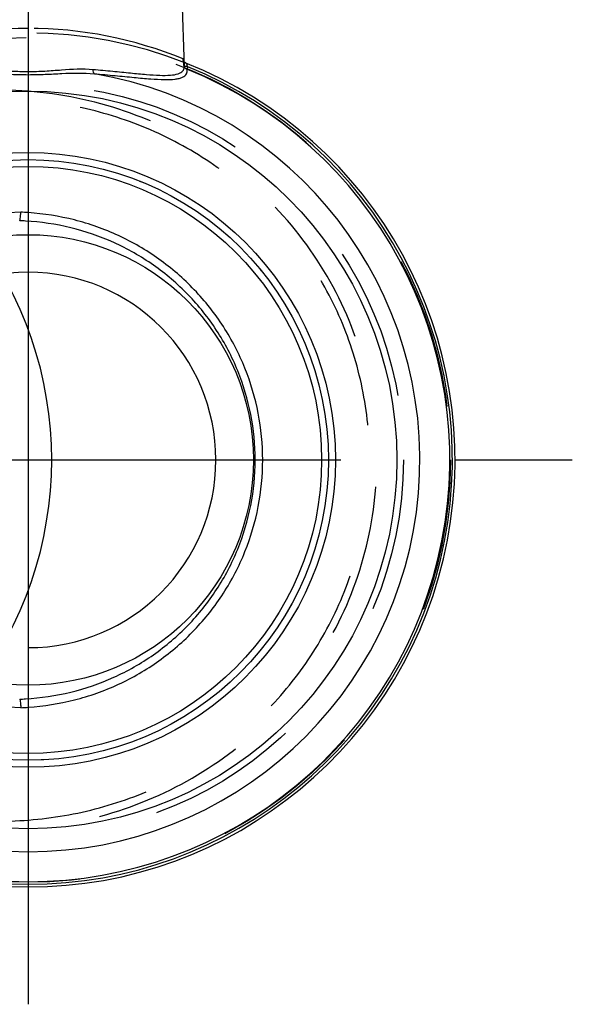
# Model space of a CAD drawing. Header units: millimetres. Extents: x 458.4 to 541.6, y 468.2 to 531.8.
# Tile 3 of 4: x 518 to 541.6, y 468.2 to 510.2. Entities that reach past the tile are written whole.
import ezdxf

# ---------------------------------------------------------------- set-up
doc = ezdxf.new("R2010")
doc.units = ezdxf.units.MM
doc.header["$LTSCALE"] = 65.185185
doc.linetypes.add('CENTER', pattern=[0.6, 0.375, -0.075, 0.075, -0.075])
doc.linetypes.add('HIDDEN', pattern=[0.2, 0.1, -0.1])
for name, color, linetype in [('ACHSEN_S', 7, 'CONTINUOUS'), ('KOERPER', 7, 'CONTINUOUS'), ('KONST.EL_MIT_GEO', 7, 'CONTINUOUS'), ('KURVEN', 7, 'CONTINUOUS')]:
    doc.layers.add(name, color=color, linetype=linetype)

msp = doc.modelspace()

# ---------------------------------------------------------------- linework, layer by layer
at = {"layer": 'ACHSEN_S', "color": 2, "linetype": 'CENTER'}
for p, q in [((518.4, 531.75), (518.4, 468.25)), ((458.4, 491.45), (541.6, 491.45))]:
    msp.add_line(p, q, dxfattribs=at)
at = {"layer": 'KOERPER', "color": 7, "linetype": 'Continuous'}
msp.add_line((524.434, 525.785), (525.047, 508.21), dxfattribs=at)
at = {"layer": 'KOERPER', "color": 8, "linetype": 'HIDDEN'}
msp.add_circle((518.4, 491.45), 18, dxfattribs=at)
at = {"layer": 'KONST.EL_MIT_GEO', "color": 8, "linetype": 'HIDDEN'}
for p, q in [((525.032, 508.345), (525.035, 508.314)), ((525.037, 508.276), (525.037, 508.281))]:
    msp.add_line(p, q, dxfattribs=at)
at = {"layer": 'KONST.EL_MIT_GEO', "color": 7, "linetype": 'Continuous'}
for p, q in [((525.048, 508.204), (525.048, 508.205)), ((525.204, 508.208), (525.163, 508.106))]:
    msp.add_line(p, q, dxfattribs=at)
at = {"layer": 'KONST.EL_MIT_GEO', "color": 8, "linetype": 'HIDDEN'}
for points in [[(525.02, 508.466), (525.02, 508.468), (525.019, 508.471), (525.018, 508.472), (525.019, 508.472), (525.019, 508.47), (525.02, 508.466), (525.021, 508.461), (525.022, 508.454), (525.023, 508.446), (525.024, 508.437), (525.025, 508.426), (525.026, 508.415), (525.028, 508.402), (525.029, 508.389), (525.03, 508.375), (525.031, 508.36), (525.032, 508.345)], [(525.04, 508.43), (525.034, 508.438), (525.029, 508.448), (525.025, 508.456), (525.022, 508.463), (525.02, 508.466)], [(525.035, 508.314), (525.036, 508.281), (525.037, 508.276)], [(525.042, 508.239), (525.045, 508.227), (525.047, 508.216), (525.047, 508.207), (525.048, 508.205)]]:
    msp.add_lwpolyline(points, dxfattribs=at)
at = {"layer": 'KONST.EL_MIT_GEO', "color": 7, "linetype": 'Continuous'}
msp.add_lwpolyline([(525.126, 508.362), (525.11, 508.369), (525.095, 508.377), (525.082, 508.386), (525.069, 508.396), (525.058, 508.407), (525.049, 508.418), (525.041, 508.428), (525.04, 508.43)], dxfattribs=at)
for radius in [15.718, 13.1, 12.8, 12.511]:
    msp.add_circle((518.4, 491.45), radius, dxfattribs=at)
at = {"layer": 'KONST.EL_MIT_GEO', "color": 8, "linetype": 'HIDDEN'}
for centre, radius, start, end in [((518.4, 491.45), 18.2, 68.3118, 111.6882), ((518.409, 492.418), 17.425, 90.0311, 112.2943), ((518.391, 492.418), 17.425, 67.7057, 89.9689), ((525.226, 508.285), 0.189, 181.3703, 198.5296), ((525.237, 508.288), 0.2, 183.3546, 193.905), ((525.07, 508.278), 0.033, 183.3846, 192.5084)]:
    msp.add_arc(centre, radius, start, end, dxfattribs=at)
at = {"layer": 'KONST.EL_MIT_GEO', "color": 7, "linetype": 'Continuous'}
for centre, radius, start, end in [((518.4, 491.45), 18.2, 111.6882, 68.3118), ((518.4, 491.45), 18.086, 112.0984, 67.9016), ((518.4, 491.45), 17.976, 112.098, 67.902), ((518.4, 491.45), 16.699, 99.7217, 80.2783), ((518.4, 491.45), 10.562, 91.7172, 268.2829), ((517.658, 490.946), 11.069, 86.1581, 87.7986), ((517.663, 490.784), 10.866, 86.709, 88.0323), ((517.663, 492.117), 10.867, 271.9677, 273.2909), ((517.658, 491.955), 11.071, 272.2016, 273.8419)]:
    msp.add_arc(centre, radius, start, end, dxfattribs=at)
for points, knots in [([(521.17, 508.096), (521.448, 508.073), (521.98, 508.023), (522.736, 507.944), (523.403, 507.878), (523.97, 507.838), (524.423, 507.838), (524.729, 507.879), (524.903, 507.953), (524.99, 508.021), (525.041, 508.108), (525.049, 508.172), (525.048, 508.205)], [0, 0, 0, 0, 0.206344, 0.394793, 0.561298, 0.702089, 0.814151, 0.896393, 0.927345, 0.953127, 0.976253, 1, 1, 1, 1]), ([(525.204, 508.208), (525.171, 508.209), (525.115, 508.214), (525.06, 508.237), (525.046, 508.255)], [0, 0, 0, 0, 0.593279, 1, 1, 1, 1]), ([(525.163, 508.106), (525.136, 508.116), (525.086, 508.148), (525.056, 508.198), (525.047, 508.225)], [0, 0, 0, 0, 0.50264, 1, 1, 1, 1]), ([(525.204, 508.208), (525.197, 508.226), (525.183, 508.26), (525.163, 508.307), (525.145, 508.34), (525.133, 508.359), (525.126, 508.362)], [0, 0, 0, 0, 0.341161, 0.639233, 0.868655, 1, 1, 1, 1]), ([(515.58, 507.91), (516.04, 507.954), (516.743, 507.934), (517.681, 507.883), (518.16, 507.87), (518.4, 507.87)], [0, 0, 0, 0, 0.49131, 0.744606, 1, 1, 1, 1]), ([(515.63, 508.096), (516.08, 508.134), (516.769, 508.094), (517.689, 508.021), (518.162, 508.003), (518.4, 508.003)], [0, 0, 0, 0, 0.488064, 0.742534, 1, 1, 1, 1]), ([(518.4, 508.003), (518.638, 508.003), (519.111, 508.021), (520.031, 508.094), (520.72, 508.134), (521.17, 508.096)], [0, 0, 0, 0, 0.257467, 0.511938, 1, 1, 1, 1]), ([(518.4, 507.87), (518.64, 507.87), (519.119, 507.883), (520.057, 507.934), (520.76, 507.954), (521.22, 507.91)], [0, 0, 0, 0, 0.255394, 0.508691, 1, 1, 1, 1]), ([(521.22, 507.91), (521.198, 507.924), (521.171, 507.992), (521.168, 508.057), (521.17, 508.096)], [0, 0, 0, 0, 0.398267, 1, 1, 1, 1]), ([(521.22, 507.91), (521.517, 507.886), (522.082, 507.834), (522.882, 507.755), (523.581, 507.69), (524.165, 507.657), (524.574, 507.664), (524.832, 507.708), (525.003, 507.761), (525.141, 507.859), (525.179, 508), (525.171, 508.07), (525.162, 508.106)], [0, 0, 0, 0, 0.212437, 0.404986, 0.573188, 0.713047, 0.821633, 0.863983, 0.898816, 0.950705, 0.974032, 1, 1, 1, 1]), ([(518.036, 501.644), (518.039, 501.644), (518.045, 501.654), (518.05, 501.672), (518.056, 501.702), (518.064, 501.763), (518.074, 501.866), (518.081, 501.956), (518.084, 502.007)], [0, 0, 0, 0, 0.025736, 0.078442, 0.160425, 0.271846, 0.581258, 1, 1, 1, 1]), ([(518.4, 480.91), (519.063, 480.954), (520.383, 481.164), (522.273, 481.833), (524.009, 482.841), (525.528, 484.155), (526.774, 485.733), (527.7, 487.518), (528.27, 489.447), (528.462, 491.45), (528.27, 493.453), (527.7, 495.382), (526.774, 497.167), (525.528, 498.745), (524.009, 500.059), (522.273, 501.067), (520.383, 501.736), (519.063, 501.946), (518.4, 501.99)], [0, 0, 0, 0, 0.062351, 0.124759, 0.18722, 0.249723, 0.312261, 0.374825, 0.437408, 0.5, 0.562592, 0.625175, 0.687739, 0.750277, 0.81278, 0.875241, 0.937649, 1, 1, 1, 1]), ([(518.287, 481.268), (518.934, 481.305), (520.224, 481.496), (522.072, 482.131), (523.772, 483.097), (525.261, 484.365), (526.483, 485.893), (527.392, 487.627), (527.951, 489.502), (528.14, 491.45), (527.951, 493.398), (527.392, 495.273), (526.483, 497.007), (525.261, 498.535), (523.772, 499.803), (522.072, 500.769), (520.224, 501.404), (518.934, 501.595), (518.287, 501.632)], [0, 0, 0, 0, 0.062476, 0.124955, 0.187442, 0.249939, 0.312444, 0.374958, 0.437477, 0.5, 0.562523, 0.625042, 0.687556, 0.750061, 0.812558, 0.875045, 0.937524, 1, 1, 1, 1]), ([(518.036, 481.256), (518.039, 481.256), (518.045, 481.246), (518.05, 481.228), (518.056, 481.198), (518.064, 481.137), (518.074, 481.034), (518.081, 480.944), (518.084, 480.893)], [0, 0, 0, 0, 0.025735, 0.07844, 0.16042, 0.271839, 0.581252, 1, 1, 1, 1])]:
    msp.add_open_spline(points, degree=3, knots=knots, dxfattribs=at)
at = {"layer": 'KONST.EL_MIT_GEO', "color": 8, "linetype": 'HIDDEN'}
for points, knots in [([(525.037, 508.281), (525.035, 508.314), (525.031, 508.374), (525.024, 508.453), (525.016, 508.505), (525.009, 508.531), (525.004, 508.539), (525.001, 508.54)], [0, 0, 0, 0, 0.377927, 0.687646, 0.901499, 0.965301, 1, 1, 1, 1]), ([(525.126, 508.362), (525.091, 508.376), (525.027, 508.426), (525.002, 508.502), (525.001, 508.54)], [0, 0, 0, 0, 0.499211, 1, 1, 1, 1]), ([(525.048, 508.205), (525.047, 508.211), (525.046, 508.237), (525.041, 508.262), (525.037, 508.281)], [0, 0, 0, 0, 0.239985, 1, 1, 1, 1]), ([(508.759, 477.657), (509.382, 477.359), (510.66, 476.815), (513.32, 475.989), (516.814, 475.514), (521.034, 475.969), (525.018, 477.474), (528.484, 479.965), (531.171, 483.288), (532.874, 487.211), (533.457, 491.45), (532.874, 495.689), (531.171, 499.612), (528.484, 502.935), (525.018, 505.426), (521.034, 506.931), (516.814, 507.386), (513.32, 506.911), (510.66, 506.085), (509.382, 505.541), (508.759, 505.243)], [0, 0, 0, 0, 0.030788, 0.061774, 0.123984, 0.186437, 0.249029, 0.311708, 0.374443, 0.437213, 0.5, 0.562787, 0.625557, 0.688292, 0.750971, 0.813562, 0.876016, 0.938226, 0.969212, 1, 1, 1, 1]), ([(517.081, 476.05), (518.103, 476.051), (520.152, 476.235), (523.12, 477.075), (525.876, 478.468), (528.308, 480.372), (530.318, 482.72), (531.819, 485.423), (532.746, 488.373), (533.06, 491.45), (532.746, 494.527), (531.819, 497.477), (530.318, 500.18), (528.309, 502.528), (525.876, 504.432), (523.12, 505.824), (520.152, 506.665), (518.103, 506.849), (517.081, 506.85)], [0, 0, 0, 0, 0.062426, 0.124879, 0.187358, 0.249859, 0.312378, 0.374911, 0.437453, 0.5, 0.562547, 0.625089, 0.687622, 0.750141, 0.812642, 0.875121, 0.937574, 1, 1, 1, 1])]:
    msp.add_open_spline(points, degree=3, knots=knots, dxfattribs=at)
for points in [[(525.041, 508.262), (525.039, 508.264), (525.038, 508.267), (525.038, 508.271)], [(525.046, 508.255), (525.044, 508.257), (525.042, 508.259), (525.041, 508.262)]]:
    msp.add_open_spline(points, degree=3, dxfattribs=at)
at = {"layer": 'KURVEN', "color": 8, "linetype": 'HIDDEN'}
for p, q in [((518.4, 507.45), (518.4, 504.253)), ((531.197, 491.45), (531.2, 491.45)), ((518.4, 478.647), (518.4, 475.45))]:
    msp.add_line(p, q, dxfattribs=at)
at = {"layer": 'KURVEN', "color": 40, "linetype": 'Continuous'}
for p, q in [((518.4, 504.253), (518.4, 478.647)), ((505.601, 491.45), (531.197, 491.45))]:
    msp.add_line(p, q, dxfattribs=at)
at = {"layer": 'KURVEN', "color": 8, "linetype": 'HIDDEN'}
for radius in [16, 12.8]:
    msp.add_circle((518.4, 491.45), radius, dxfattribs=at)
at = {"layer": 'KURVEN', "color": 40, "linetype": 'Continuous'}
msp.add_circle((518.4, 491.45), 9.6, dxfattribs=at)
for centre, radius, start, end in [((503.4, 491.45), 16, 321.7581, 38.2419), ((518.4, 491.45), 8, 270, 180)]:
    msp.add_arc(centre, radius, start, end, dxfattribs=at)

doc.saveas('drawing.dxf')
